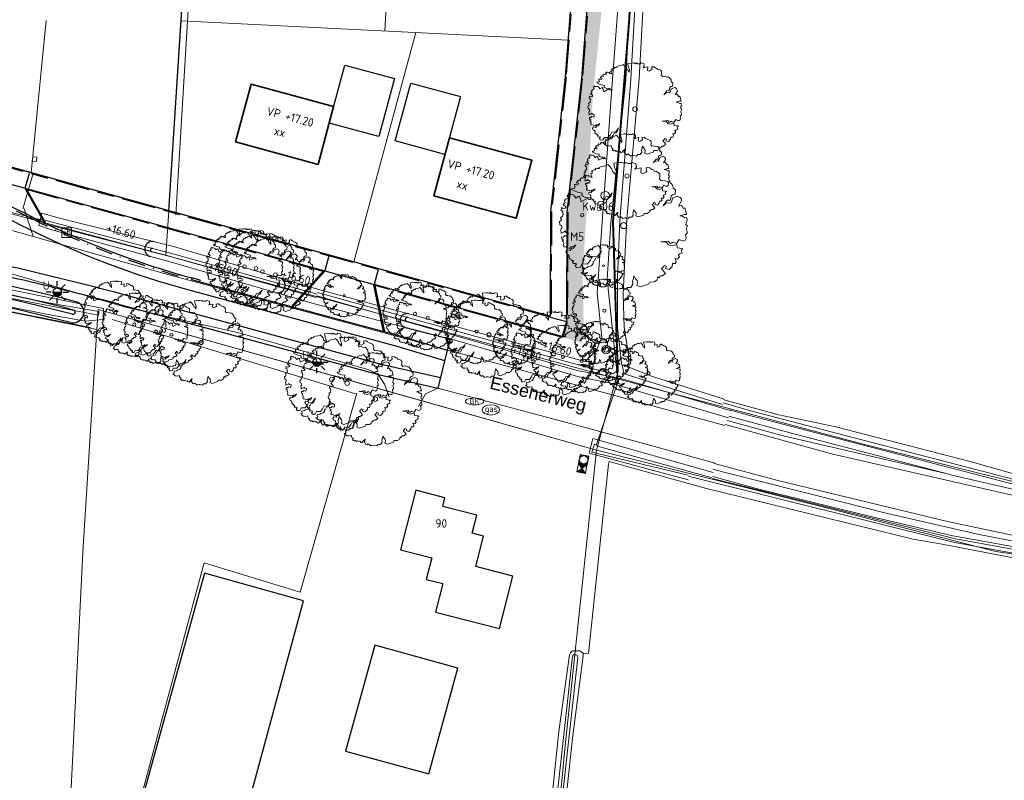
# Model space of a CAD drawing. Header units: metres. Extents: x 174282 to 175177, y 462028 to 462851.
# Tile 24 of 256: x 174612 to 174727, y 462196 to 462285. Entities that reach past the tile are written whole.
import ezdxf
from ezdxf.enums import TextEntityAlignment as Align

# ---------------------------------------------------------------- set-up
doc = ezdxf.new("R2010")
doc.units = ezdxf.units.M
for name, pattern in [('VH-GELEIDEBAND_50X200', [8, 4, -2, 0, -2]), ('VH-OPSLUITBAND_100X200', [16, 8, -2, 4, -2]), ('VH-OPSLUITBAND_120X250', [26, 16, -4, 2, -4])]:
    doc.linetypes.add(name, pattern=pattern)
for name, color, linetype, lineweight in [('B-ME-GR-BOOM-S', 8, 'Continuous', 20), ('B-ME-GR-HAAG-G', 8, 'GR-HAAG1', 20), ('B-ME-IE-MEUBILAIR_SIGNAALKAST-S', 8, 'Continuous', 20), ('B-ME-IE-MEUBILAIR_WEGMEUBILAIR_PAAL-S', 8, 'Continuous', 20), ('B-ME-IE-MEUBILAIR_WEGMEUBILAIR_VERKEERSBORD-S', 8, 'Continuous', 25), ('B-ME-IE-TERREINAFSCHEIDING_KUNSTMATIG_RASTERHEKWERK-G', 8, 'IE-TERREINAFSCHEIDING-KUNSTMATIG-OPEN', 20), ('B-ME-KL-BRANDHYDRANT_ONDERGRONDS-S', 8, 'Continuous', 20), ('B-ME-KL-GAS_PUT-S', 8, 'Continuous', 20), ('B-ME-RI-VWA_RIOOLPUT_INSPECTIEPUT-S', 8, 'Continuous', 20), ('B-ME-VH-VERHARDING_ASFALT-G', 8, 'Continuous', 20), ('B-ME-WH-DUIKER-G', 8, 'Continuous', 20), ('B-ME-WH-PEILBUIS-G', 8, 'Continuous', 20), ('B-ME-WH-WATERGANG_SLOOT_BODEM-G', 8, 'Continuous', 20), ('B-ME-WH-WATERGANG_SLOOT_INSTEEK-G', 8, 'Continuous', 20), ('B-WE-GR-BOOM-S', 8, 'Continuous', 20), ('B-WE-MO-BODEM_BOORPROFIEL-G', 8, 'Continuous', 20), ('B-WE-OG-BEBOUWING-G', 8, 'Continuous', 30), ('B-WE-OG-BEBOUWING_HUISNUMMER-T20', 8, 'Continuous', 20), ('B-WE-OG-BGT-G', 8, 'Continuous', 20), ('B-WE-OG-STRAATNAAM-T30', 8, 'Continuous', 20), ('B-WE-OG-TERREIN_AGRARISCH-G', 8, 'Continuous', 20), ('B-WE-OG-TERREIN_GROEN-G', 8, 'Continuous', 20), ('B-WE-OG-WEG_HALFVERHARD-G', 8, 'Continuous', 20), ('B-WE-OG-WEG_VERHARD_GESLOTEN -G', 8, 'Continuous', 20), ('B-WE-OG-WEG_VERHARD_OPEN -G', 8, 'Continuous', 20), ('B-WE-WH-WATERGANG_SLOOT_BODEM-G', 8, 'Continuous', 20), ('B-WE-WH-WATERGANG_SLOOT_INSTEEK-G', 8, 'Continuous', 20), ('B-XX-KG-GRENS_PERCEEL-BEREKEND-G', 213, 'Continuous', 20), ('B-XX-KG-GRENS_PERCEEL-G', 213, 'Continuous', 20), ('N-PV-KG-GRENS_PERCEEL-G', 1, 'Continuous', 20), ('N-PV-KG-GRENS_UITGEEFBAAR-GEBIED-G', 170, 'Continuous', 30), ('N-WE-AL-WERKGRENS-G', 173, 'AL-WERKGRENS', 20), ('N-WE-GR-SOORTNAAM-GRAS-T20', 90, 'Continuous', 25), ('N-WE-GW-NAP-T20', 90, 'Continuous', 25), ('N-WE-OG-BEBOUWING_GARAGE-G', 142, 'Continuous', 25), ('N-WE-OG-BEBOUWING_WONINGBOUW-G', 7, 'Continuous', 35), ('N-WE-OG-BEBOUWING_WONINGBOUW_HUISNUMMER-T20', 7, 'Continuous', 25), ('N-WE-OG-BEBOUWING_WONINGBOUW_VLOERPEIL-T20', 7, 'Continuous', 25), ('N-WE-VH-KANTOPSLUITING_ACHTERKANTBAND-G', 50, 'Continuous', 25), ('N-WE-VH-KANTOPSLUITING_EINDVERLOOPBAND_50-200X200-G', 13, 'Continuous', 25), ('N-WE-VH-KANTOPSLUITING_GELEIDEBAND_50-200X200-G', 210, 'VH-GELEIDEBAND_50X200', 25), ('N-WE-VH-KANTOPSLUITING_OPSLUITBAND_100X200-G', 152, 'VH-OPSLUITBAND_100X200', 25), ('N-WE-VH-KANTOPSLUITING_OPSLUITBAND_120X250-G', 152, 'VH-OPSLUITBAND_120X250', 25), ('N-WE-VH-KANTVERHARDING-G', 50, 'Continuous', 25), ('N-WE-WH-NAP-T20', 50, 'Continuous', 20), ('N-WE-WH-WATERGANG_BODEM-G', 92, 'Continuous', 25), ('N-WE-WH-WATERGANG_INSTEEK-G', 50, 'Continuous', 25), ('N-XX-AL-LIJN_0.20-G', 7, 'Continuous', 25)]:
    doc.layers.add(name, color=color, linetype=linetype, lineweight=lineweight)
doc.layers.add('N-WE-GR-GRAS_BERM-NECTAR-ONDER-MAAIMES-V', color=7, linetype='Continuous', lineweight=25, true_color=0xc4ff8a)
doc.layers.add('N-WE-IE-MEUBILAIR_WEGMEUBILAIR-LICHTMAST-UITHOUDER-6.00-S', color=150, linetype='Continuous', lineweight=25, true_color=0x007fff)
doc.layers.add('N-WE-VH-MATERIAALGRENS-G', color=7, linetype='Continuous')
doc.styles.add('NLCS-ISO', font='NLCS-ISO.ttf')
doc.styles.add('NLCS-ISO-M500-T20', font='NLCS-ISO.ttf', dxfattribs={"height": 1})
doc.styles.add('NLCS-ISO-M500-T30', font='NLCS-ISO.ttf', dxfattribs={"height": 1.5})
doc.styles.get("Standard").update_dxf_attribs({"font": 'isocpeur.ttf'})
doc.linetypes.add('AL-WERKGRENS', pattern='A,10,[106,Afdeling.shx,S=1,R=0,X=0,Y=0],-2', length=12)
doc.linetypes.add('GR-HAAG1', pattern='A,6,[176,NLCS.SHX,S=0.125,R=0,X=0,Y=0],-2', length=8)
doc.linetypes.add('IE-TERREINAFSCHEIDING-KUNSTMATIG-OPEN', pattern='A,7,-1.5,[67,NLCS.SHX,S=0.75,R=0,X=0,Y=0],-1.5', length=10)

# ---------------------------------------------------------------- blocks, each defined once
blk = doc.blocks.new('083')
blk.add_lwpolyline([(0.47, 0.1, 0.212766), (-0.47, 0.1, 0.5721), (-0.47, -0.1, 0.212766), (0.47, -0.1, 0.5721)], format="xyb", close=True)
blk.add_text('BK', height=0.3).set_placement((0, 0), align=Align.MIDDLE)
blk = doc.blocks.new('043')
at = {"color": 0}
for radius in [0.497, 0.301]:
    blk.add_circle((0, 0), radius, dxfattribs=at)
blk = doc.blocks.new('SKL-GAS_PUT-SO')
at = {"color": 0, "linetype": 'ByBlock', "lineweight": 18}
blk.add_ellipse((0, 0), major_axis=(2.5, 0), ratio=0.601255, dxfattribs=at)
at = {"color": 0, "linetype": 'ByBlock', "lineweight": 18, "style": 'NLCS-ISO'}
blk.add_text('gas', height=1.8, dxfattribs=at).set_placement((0.12, 0.3), align=Align.MIDDLE_CENTER)
blk = doc.blocks.new('boom')
blk.add_lwpolyline([(-0.306, 1.961), (-0.368, 2.058), (-0.435, 2.112), (-0.463, 2.207), (-0.553, 2.308), (-0.621, 2.376), (-0.727, 2.32), (-0.864, 2.305), (-0.973, 2.267), (-0.946, 2.228), (-1.009, 2.216), (-1.034, 2.222), (-1.086, 2.235), (-1.118, 2.198), (-1.085, 2.17), (-1.135, 2.17), (-1.165, 2.165), (-1.249, 2.129), (-1.214, 2.084), (-1.238, 2.046), (-1.295, 2.022), (-1.272, 1.977), (-1.266, 1.907), (-1.229, 1.873), (-1.33, 1.894), (-1.364, 1.911), (-1.358, 1.967), (-1.424, 1.937), (-1.482, 1.941), (-1.494, 1.977), (-1.573, 1.911), (-1.514, 1.868), (-1.571, 1.86), (-1.616, 1.843), (-1.638, 1.866), (-1.702, 1.804), (-1.68, 1.732), (-1.763, 1.769), (-1.851, 1.663), (-1.746, 1.645), (-1.784, 1.578), (-1.855, 1.599), (-1.919, 1.596), (-1.901, 1.476), (-1.89, 1.472), (-1.943, 1.437), (-2.007, 1.451), (-2.028, 1.401), (-1.919, 1.352), (-1.795, 1.296), (-1.625, 1.267), (-1.636, 1.168), (-1.59, 1.14), (-1.505, 1.094), (-1.41, 1.112), (-1.304, 1.077), (-1.262, 1.006), (-1.35, 1.02), (-1.417, 1.059), (-1.474, 1.024), (-1.661, 0.925), (-1.707, 1.101), (-1.753, 1.144), (-1.862, 1.073), (-1.94, 1.179), (-2.021, 1.207), (-2.113, 1.207), (-2.158, 1.234), (-2.208, 1.146), (-2.162, 1.112), (-2.18, 1.055), (-2.212, 1.041), (-2.265, 1.033), (-2.306, 0.96), (-2.286, 0.9), (-2.335, 0.851), (-2.364, 0.826), (-2.236, 0.72), (-2.282, 0.678), (-2.353, 0.66), (-2.42, 0.699), (-2.441, 0.586), (-2.424, 0.579), (-2.374, 0.568), (-2.385, 0.505), (-2.357, 0.473), (-2.374, 0.374), (-2.466, 0.304), (-2.427, 0.237), (-2.438, 0.201), (-2.508, 0.152), (-2.487, 0.025), (-2.448, 0.011), (-2.416, -0.03), (-2.416, -0.106), (-2.443, -0.123), (-2.461, -0.177), (-2.438, -0.234), (-2.434, -0.297), (-2.398, -0.283), (-2.323, -0.243), (-2.296, -0.208), (-2.247, -0.266), (-2.163, -0.274), (-2.171, -0.412), (-2.219, -0.422), (-2.296, -0.394), (-2.347, -0.449), (-2.426, -0.437), (-2.417, -0.522), (-2.345, -0.554), (-2.394, -0.611), (-2.349, -0.64), (-2.333, -0.71), (-2.356, -0.767), (-2.336, -0.825), (-2.272, -0.825), (-2.11, -0.89), (-2.05, -0.829), (-1.946, -0.822), (-1.868, -0.756), (-1.955, -0.876), (-2.026, -0.876), (-2.085, -0.967), (-2.197, -0.946), (-2.251, -1.03), (-2.215, -1.113), (-2.147, -1.127), (-2.12, -1.183), (-2.127, -1.255), (-2.094, -1.306), (-2.061, -1.302), (-2.033, -1.348), (-2.006, -1.374), (-1.983, -1.367), (-1.962, -1.403), (-1.997, -1.424), (-1.953, -1.481), (-1.882, -1.474), (-1.851, -1.476), (-1.845, -1.524), (-1.87, -1.536), (-1.895, -1.555), (-1.843, -1.651), (-1.701, -1.637), (-1.625, -1.496), (-1.42, -1.506), (-1.305, -1.364), (-1.232, -1.225), (-1.027, -1.195), (-0.934, -1.083), (-0.871, -0.99), (-0.948, -1.181), (-1.013, -1.263), (-1.101, -1.266), (-1.142, -1.378), (-1.196, -1.405), (-1.185, -1.473), (-1.253, -1.566), (-1.395, -1.61), (-1.449, -1.652), (-1.586, -1.684), (-1.573, -1.806), (-1.652, -1.831), (-1.513, -1.953), (-1.464, -1.942), (-1.39, -1.959), (-1.264, -1.937), (-1.274, -2.008), (-1.235, -2.069), (-1.186, -2.065), (-1.18, -2.117), (-1.22, -2.165), (-1.117, -2.22), (-1.092, -2.199), (-1.051, -2.2), (-0.996, -2.244), (-0.95, -2.22), (-0.889, -2.242), (-0.82, -2.253), (-0.803, -2.226), (-0.774, -2.286), (-0.778, -2.307), (-0.7, -2.313), (-0.656, -2.253), (-0.548, -2.129), (-0.536, -2.119), (-0.558, -2.244), (-0.597, -2.263), (-0.551, -2.31), (-0.496, -2.403), (-0.445, -2.42), (-0.374, -2.376), (-0.241, -2.488), (-0.139, -2.448), (-0.054, -2.458), (0.079, -2.488), (0.143, -2.414), (0.279, -2.41), (0.36, -2.285), (0.345, -2.174), (0.378, -2.06), (0.398, -1.962), (0.464, -2.078), (0.52, -2.139), (0.537, -2.233), (0.512, -2.34), (0.649, -2.392), (0.966, -2.288), (1, -2.2), (1.182, -2.196), (1.293, -2.127), (1.326, -1.996), (1.392, -2.04), (1.416, -1.957), (1.509, -1.957), (1.632, -1.867), (1.476, -1.669), (1.524, -1.633), (1.587, -1.556), (1.665, -1.591), (1.632, -1.675), (1.776, -1.718), (1.89, -1.594), (1.896, -1.48), (2.008, -1.48), (2.048, -1.413), (2.001, -1.286), (2.093, -1.311), (2.13, -1.261), (2.173, -1.221), (2.115, -1.149), (2.183, -1.097), (2.272, -1.07), (2.24, -0.943), (2.305, -0.92), (2.292, -0.893), (2.081, -0.866), (2.068, -0.739), (1.854, -0.791), (1.745, -0.756), (1.657, -0.644), (1.451, -0.639), (1.737, -0.604), (1.796, -0.689), (1.868, -0.692), (1.928, -0.642), (2.059, -0.701), (2.16, -0.545), (2.316, -0.611), (2.398, -0.567), (2.429, -0.488), (2.404, -0.359), (2.471, -0.297), (2.466, -0.241), (2.431, -0.135), (2.459, -0.065), (2.481, -0.007), (2.426, 0.037), (2.442, 0.142), (2.47, 0.191), (2.459, 0.307), (2.381, 0.305), (2.265, 0.379), (2.183, 0.379), (2.359, 0.432), (2.445, 0.432), (2.431, 0.49), (2.38, 0.684), (2.326, 0.664), (2.275, 0.75), (2.232, 0.785), (2.131, 0.758), (2.255, 0.957), (2.248, 1.027), (2.201, 1.097), (2.107, 1.144), (1.916, 1.078), (1.877, 0.961), (1.83, 0.871), (1.67, 0.887), (1.534, 0.766), (1.698, 0.984), (1.819, 0.988), (1.846, 1.152), (1.901, 1.199), (1.998, 1.222), (2.017, 1.395), (1.921, 1.451), (1.912, 1.565), (1.781, 1.717), (1.703, 1.707), (1.57, 1.761), (1.462, 1.741), (1.394, 1.825), (1.413, 1.903), (1.408, 2.006), (1.348, 2.066), (1.28, 2.106), (1.188, 2.124), (1.164, 2.17), (1.084, 2.192), (1.018, 2.25), (0.943, 2.259), (0.878, 2.242), (0.903, 2.124), (0.864, 2.085), (0.746, 2.021), (0.662, 2.06), (0.684, 2.248), (0.437, 2.192), (0.495, 2.286), (0.471, 2.423), (0.319, 2.457), (0.279, 2.413), (0.157, 2.413), (0.083, 2.462), (0.029, 2.418), (-0.057, 2.455), (-0.162, 2.452), (-0.386, 2.425), (-0.359, 2.258), (-0.299, 2.118), (-0.306, 1.961)])
blk.add_circle((0, 0), 0.12)
blk = doc.blocks.new('068')
at = {"color": 0, "linetype": 'Continuous'}
for p, q in [((-0.5, -0.5), (-0.5, 0.5)), ((-0.5, 0.5), (0.5, 0.5)), ((-0.5, -0.5), (0.5, 0.5)), ((0.5, -0.5), (-0.5, 0.5)), ((-0.45, -0.4), (-0.45, 0.4)), ((-0.45, 0.4), (-0.05, 0)), ((-0.05, 0), (-0.45, -0.4)), ((-0.4, -0.3), (-0.4, 0.3)), ((-0.4, 0.3), (-0.1, 0)), ((-0.1, 0), (-0.4, -0.3)), ((-0.35, -0.2), (-0.35, 0.2)), ((-0.35, 0.2), (-0.15, 0)), ((-0.15, 0), (-0.35, -0.2)), ((-0.3, -0.1), (-0.3, 0.1)), ((-0.3, 0.1), (-0.2, 0)), ((-0.2, 0), (-0.3, -0.1)), ((-0.26, -0.02), (-0.26, 0.02)), ((-0.26, 0.02), (-0.24, 0)), ((-0.24, 0), (-0.26, -0.02)), ((0.45, 0.4), (0.05, 0)), ((0.05, 0), (0.45, -0.4)), ((0.4, 0.3), (0.1, 0)), ((0.1, 0), (0.4, -0.3)), ((0.35, 0.2), (0.15, 0)), ((0.15, 0), (0.35, -0.2)), ((0.3, 0.1), (0.2, 0)), ((0.2, 0), (0.3, -0.1)), ((0.26, 0.02), (0.24, 0)), ((0.24, 0), (0.26, -0.02)), ((0.26, -0.02), (0.26, 0.02)), ((0.3, -0.1), (0.3, 0.1)), ((0.35, -0.2), (0.35, 0.2)), ((0.4, -0.3), (0.4, 0.3)), ((0.45, -0.4), (0.45, 0.4)), ((0.5, 0.5), (0.5, -0.5)), ((0.5, -0.5), (-0.5, -0.5))]:
    blk.add_line(p, q, dxfattribs=at)
blk = doc.blocks.new('B-SRI-PUT_VWA-SO')
at = {"flags": 128}
blk.add_lwpolyline([(-2, 2), (2, 2), (2, -2), (-2, -2)], close=True, dxfattribs=at)
at = {"lineweight": -3, "flags": 128}
blk.add_lwpolyline([(2, -2), (2, 2), (-2, 2), (-2, -2)], close=True, dxfattribs=at)
at = {"lineweight": -3}
blk.add_circle((0, 0), 2, dxfattribs=at)
blk = doc.blocks.new('SIE-WEG_VERKEERSBORD-SO')
at = {"color": 0, "linetype": 'ByBlock', "lineweight": 18}
blk.add_lwpolyline([(-1.125, -1.125), (1.125, -1.125), (1.125, 1.125), (-1.125, 1.125)], close=True, dxfattribs=at)
at = {"color": 0, "linetype": 'ByBlock', "lineweight": 18, "style": 'NLCS-ISO'}
blk.add_text('vb', height=1.5, dxfattribs=at).set_placement((0, 0), align=Align.MIDDLE_CENTER)
blk = doc.blocks.new('lichtmast 5.00 m')
blk.add_hatch(color=256).paths.add_polyline_path([(-0.25, 0, 1), (0.25, 0)])
for p, q in [((0, 0.35), (0, 0.65)), ((-0.35, 0), (-0.65, 0)), ((-0.247, 0.247), (-0.46, 0.46)), ((-0.25, 0), (0.25, 0)), ((0.247, 0.247), (0.46, 0.46)), ((0.35, 0), (0.65, 0)), ((-0.247, -0.247), (-0.46, -0.46)), ((0, -0.65), (0, -0.35)), ((0.247, -0.247), (0.46, -0.46))]:
    blk.add_line(p, q)
blk.add_circle((0, 0), 0.25)

msp = doc.modelspace()

# ---------------------------------------------------------------- hatches: boundary and pattern name
at = {"layer": 'N-WE-GR-GRAS_BERM-NECTAR-ONDER-MAAIMES-V'}
h = msp.add_hatch(color=256, dxfattribs=at)
h.dxf.hatch_style = 1
h.paths.add_polyline_path([(174675.13, 462247.46), (174677.4, 462246.85), (174677.56, 462248.95), (174677.42, 462255.02), (174678, 462263.36), (174678.65, 462275.96), (174679.99, 462288.8), (174680.45, 462296.11), (174681.59, 462304.2), (174682.27, 462312.89), (174684.48, 462326.04), (174685.82, 462338.21), (174686.5, 462341.88), (174688.85, 462346.66), (174694.1, 462359.99), (174697.94, 462369.49), (174696.63, 462370.19), (174691.27, 462357.07), (174684.67, 462341.5), (174678.96, 462298), (174677.4, 462277.75), (174675.7, 462262.1), (174675.64, 462249.31)])

# ---------------------------------------------------------------- linework, layer by layer
at = {"layer": 'B-ME-GR-HAAG-G', "ltscale": 0.5}
msp.add_lwpolyline([(174629.9, 462261.82), (174630.75, 462276.08), (174631.77, 462292.81)], dxfattribs=at)
at = {"layer": 'B-ME-IE-TERREINAFSCHEIDING_KUNSTMATIG_RASTERHEKWERK-G', "ltscale": 0.5}
msp.add_line((174650.9, 462240.86), (174622.46, 462249.58), dxfattribs=at)
at = {"layer": 'B-ME-VH-VERHARDING_ASFALT-G'}
for points in [[(174552.55, 462264.59), (174563.16, 462264.33), (174567.01, 462264.09), (174568.87, 462263.84), (174582.17, 462261.78), (174584.52, 462261.28), (174586.26, 462260.88), (174588.3, 462260.42), (174599.19, 462257.85), (174609.62, 462255.21), (174624.01, 462250.99), (174637.27, 462248.01), (174652.33, 462243.74), (174653.52, 462243.23), (174654.27, 462242.02), (174654.81, 462240.53)], [(174605.84, 462261.32), (174613.23, 462259.25), (174628.94, 462254.83), (174645.58, 462250.33), (174663.01, 462245.62), (174694.05, 462237.16)], [(174692.94, 462232.76), (174678.33, 462236.78), (174660.53, 462241.56), (174659.06, 462240.86), (174658.27, 462239.39)]]:
    msp.add_lwpolyline(points, dxfattribs=at)
at = {"layer": 'B-ME-WH-DUIKER-G', "ltscale": 0.4}
for p, q in [((174605.79, 462263.3), (174614.46, 462261.15)), ((174679.04, 462234.95), (174681.69, 462242.71))]:
    msp.add_line(p, q, dxfattribs=at)
at = {"layer": 'B-ME-WH-PEILBUIS-G'}
msp.add_circle((174680.07, 462264.05), 0.495, dxfattribs=at)
at = {"layer": 'B-ME-WH-WATERGANG_SLOOT_BODEM-G'}
for points in [[(174765.84, 462546.47), (174766.27, 462538.97), (174765.79, 462534.28), (174764.04, 462526.2), (174762.74, 462521.71), (174754.96, 462503.27), (174747.59, 462484.76), (174741.87, 462471.84), (174736.68, 462458.55), (174713.47, 462399.89), (174705.77, 462380.9), (174698.65, 462362.88), (174698.74, 462361.6), (174690.9, 462344.76), (174689.22, 462340.48), (174688.25, 462336.65), (174685.72, 462318.88), (174683.5, 462298.57), (174682.48, 462277.6), (174680.74, 462260.87), (174680.32, 462254.28), (174681.43, 462243.52)], [(174693.8, 462239.65), (174682.29, 462243.23), (174681.98, 462244.5), (174681.6, 462247.93), (174681.5, 462248.61), (174681.52, 462254.5), (174681.8, 462261.1), (174683.09, 462277.67), (174684.24, 462298.41), (174686.63, 462318.67), (174689.46, 462338.2), (174690.85, 462342.64), (174706.2, 462380.7), (174714.08, 462399.49), (174720.39, 462418.76), (174720.79, 462418.71), (174728.84, 462437.41), (174737.61, 462458.69), (174741.84, 462469.49), (174742.51, 462470.06), (174745.89, 462469.61)], [(174614.55, 462261.19), (174616.65, 462260.62), (174629.44, 462257.29), (174646.41, 462252.53)], [(174614.44, 462260.8), (174616.55, 462260.23), (174629.34, 462256.9), (174646.3, 462252.14)], [(174617.59, 462250.68), (174620.84, 462250.06), (174620.91, 462250.49), (174615.45, 462251.45), (174598.71, 462254.77), (174586.5, 462257.15), (174583.42, 462257.79), (174579.37, 462258.47), (174579.3, 462258.02), (174583.28, 462257.32), (174617.59, 462250.68)], [(174646.36, 462252.34), (174663.29, 462247.48), (174676.95, 462243.57), (174681.16, 462242.82), (174682.61, 462242.47), (174694.69, 462238.93)], [(174646.46, 462252.72), (174663.45, 462248.02), (174677.09, 462244.23), (174680.98, 462243.21), (174681.43, 462243.52)], [(174692.59, 462231.06), (174679.44, 462234.69), (174678.81, 462235.01), (174678.53, 462234.07), (174689.79, 462231.39)]]:
    msp.add_lwpolyline(points, dxfattribs=at)
at = {"layer": 'B-ME-WH-WATERGANG_SLOOT_INSTEEK-G'}
for points in [[(174745.07, 462468.57), (174743.24, 462468.43), (174741.87, 462467.55), (174738.85, 462458.21), (174729.86, 462436.69), (174721.77, 462418.26), (174714.68, 462399.13), (174707.09, 462380.31), (174699.67, 462361.6), (174691.51, 462342.61), (174690.57, 462339.57), (174687.27, 462318.39), (174685.17, 462298.42), (174684.06, 462277.72), (174682.59, 462261.31), (174682.45, 462258.33), (174682.19, 462252.5), (174682.28, 462248.66), (174682.8, 462245.43), (174682.83, 462243.99), (174685.61, 462242.92), (174693.98, 462240.27)], [(174735.47, 462458.94), (174719.59, 462419.51), (174712.41, 462400.65), (174704.83, 462381.52), (174697.34, 462362.44), (174689.29, 462343.44), (174687.85, 462338.89), (174684.75, 462318.7), (174682.54, 462298.82), (174680.91, 462277.64), (174679.74, 462260.95), (174679.15, 462252.63), (174679.68, 462247.51), (174679.07, 462246), (174677.75, 462244.64), (174646.74, 462253.02), (174629.64, 462258.1), (174616.29, 462261.4), (174614.25, 462262), (174613.87, 462260.54), (174615.24, 462260.08)], [(174615.24, 462260.08), (174629.25, 462256.31), (174646.11, 462251.39)], [(174615.17, 462250.1), (174619.32, 462249.36), (174620.49, 462249.49), (174621.4, 462249.56), (174621.43, 462250.86), (174615.26, 462252.09), (174598.82, 462255.42), (174586.71, 462258.05), (174579.34, 462259.14), (174578.79, 462258.19), (174579.12, 462257.43), (174583.47, 462256.42), (174615.17, 462250.1)], [(174646.11, 462251.39), (174663.25, 462246.95), (174676.85, 462242.9), (174680.75, 462242.11), (174694.47, 462238.08)], [(174692.68, 462231.7), (174678.64, 462235.67), (174678.22, 462233.94), (174689.78, 462230.81)]]:
    msp.add_lwpolyline(points, dxfattribs=at)
at = {"layer": 'B-WE-MO-BODEM_BOORPROFIEL-G'}
msp.add_circle((174677.39, 462261.77), 0.2, dxfattribs=at)
at = {"layer": 'B-WE-OG-BEBOUWING-G'}
for points in [[(174661.35, 462228.73), (174657.95, 462229.61), (174656.17, 462222.65), (174659.8, 462221.72), (174659.15, 462219.19), (174661.09, 462218.7), (174660.24, 462215.37), (174667.72, 462213.45), (174669.29, 462219.57), (174664.94, 462220.68), (174665.85, 462224.26), (174664.54, 462224.6), (174665.07, 462226.68), (174661.09, 462227.7), (174661.35, 462228.73)], [(174644.83, 462216.7), (174633.23, 462219.93), (174624.43, 462188.03), (174624.53, 462188), (174636.17, 462184.73), (174644.83, 462216.7)], [(174659.46, 462196.45), (174662.87, 462208.83), (174653.17, 462211.5), (174649.71, 462199.13), (174659.46, 462196.45)]]:
    msp.add_lwpolyline(points, dxfattribs=at)
at = {"layer": 'B-WE-OG-BGT-G'}
msp.add_lwpolyline([(174613.12, 462268.08), (174613.61, 462268.03), (174613.66, 462268.53), (174613.17, 462268.58)], close=True, dxfattribs=at)
at = {"layer": 'B-WE-OG-TERREIN_AGRARISCH-G'}
for points in [[(174693.95, 462240.18), (174700.36, 462238.43), (174707.03, 462237.01), (174722.74, 462232.97), (174730.83, 462230.69), (174738.08, 462229.63), (174741.22, 462229), (174741.36, 462228.91), (174744.33, 462228.49), (174745.33, 462228.34), (174745.48, 462228.46), (174745.83, 462228.46), (174751.73, 462227.74), (174757.63, 462227.42), (174759.3, 462241.13), (174761.12, 462240.73), (174766.92, 462285.17), (174754.09, 462288.58), (174751.77, 462289.32), (174754.49, 462297.33), (174785.43, 462287.93), (174792.77, 462286.27)], [(174661.04, 462164.99), (174657.31, 462166.36), (174653.53, 462169.9), (174653.96, 462175.6), (174642.05, 462177.98), (174635.17, 462178.11), (174633.3, 462175.82), (174626.56, 462177.95), (174623.6, 462185.4), (174633.19, 462221.11), (174644.42, 462217.7), (174651.05, 462240.95)], [(174733.43, 462220.61), (174719.45, 462223.3), (174716.07, 462223.89), (174691.91, 462229.83), (174680.54, 462232.97), (174680.48, 462232.65), (174678.11, 462210.53), (174677.52, 462210.58), (174677.52, 462210.27), (174676.27, 462200.63), (174674.61, 462185.38)]]:
    msp.add_lwpolyline(points, dxfattribs=at)
at = {"layer": 'B-WE-OG-TERREIN_GROEN-G'}
for points in [[(174720.22, 462231.48), (174701.02, 462235.93), (174694.32, 462237.75)], [(174692.67, 462232.07), (174693.93, 462231.71), (174707.71, 462228.26), (174713.07, 462226.88), (174723.58, 462224.49), (174728.18, 462223.58), (174734.23, 462222.44), (174745.2, 462220.89), (174748.24, 462220.56), (174750.11, 462220.46), (174759.43, 462219.91), (174772.48, 462219.21), (174805.1, 462218.34), (174811.13, 462218.1)]]:
    msp.add_lwpolyline(points, dxfattribs=at)
at = {"layer": 'B-WE-OG-WEG_HALFVERHARD-G'}
msp.add_lwpolyline([(174612.18, 462262.5), (174613.23, 462259.25)], dxfattribs=at)
at = {"layer": 'B-WE-OG-WEG_VERHARD_GESLOTEN -G'}
for points in [[(174810.02, 462223.41), (174809.55, 462223.42), (174808.84, 462223.43), (174794.63, 462223.67), (174777.23, 462224.23), (174762.7, 462225), (174750.77, 462225.7), (174740.27, 462226.97), (174727.63, 462229.03), (174706.67, 462233.83), (174694.11, 462237.3)], [(174692.8, 462232.75), (174700.4, 462230.7), (174720.07, 462225.97), (174727.63, 462224.37), (174734.23, 462223.1), (174741.5, 462221.93), (174748.33, 462221.07), (174756.17, 462220.57), (174764.23, 462219.97), (174803.33, 462218.63), (174808.77, 462218.57), (174810.37, 462218.37), (174811.13, 462218.1)]]:
    msp.add_lwpolyline(points, dxfattribs=at)
at = {"layer": 'B-WE-OG-WEG_VERHARD_OPEN -G'}
for points in [[(174614.75, 462284.52), (174612.98, 462266.71)], [(174609.37, 462267.71), (174613.22, 462266.65)], [(174612.02, 462262.51), (174613.22, 462266.65)]]:
    msp.add_lwpolyline(points, dxfattribs=at)
at = {"layer": 'B-WE-WH-WATERGANG_SLOOT_BODEM-G'}
for points in [[(174694.58, 462239.02), (174697.08, 462238.31), (174727.74, 462230.32), (174731.33, 462229.41), (174740.51, 462228.09), (174740.74, 462228.04), (174740.97, 462228.04), (174741.08, 462228.14), (174741.11, 462228.29), (174741.11, 462228.31), (174741.08, 462228.44), (174740.94, 462228.56), (174740.65, 462228.64), (174731.47, 462229.96), (174727.89, 462230.87), (174697.22, 462238.87), (174693.85, 462239.82)], [(174689.81, 462231.24), (174690.24, 462231.12), (174720.9, 462223.49), (174739.8, 462220.07), (174750.03, 462218.74), (174758.91, 462218.23), (174758.98, 462218.24), (174759.08, 462218.26), (174759.13, 462218.31), (174759.14, 462218.38), (174759.14, 462218.47)], [(174759.14, 462218.47), (174759.14, 462218.48), (174759.13, 462218.57), (174759.1, 462218.63), (174759.03, 462218.66), (174750.15, 462219.17), (174739.92, 462220.5), (174721.02, 462223.92), (174692.58, 462231)], [(174674.38, 462187.52), (174676.88, 462210.06), (174676.85, 462210.21), (174676.79, 462210.33), (174676.66, 462210.38), (174676.61, 462210.38), (174676.5, 462210.4), (174676.36, 462210.37), (174676.26, 462210.2), (174673.76, 462187.66)]]:
    msp.add_lwpolyline(points, dxfattribs=at)
at = {"layer": 'B-WE-WH-WATERGANG_SLOOT_INSTEEK-G'}
for points in [[(174741.49, 462228.22), (174741.45, 462228.06), (174741.37, 462227.67), (174741.1, 462227.5), (174740.91, 462227.51), (174740.73, 462227.51), (174734.74, 462228.4), (174727.89, 462229.71), (174720.42, 462231.43), (174720.22, 462231.48), (174702.26, 462236.16), (174694.51, 462238.25)], [(174692.64, 462231.22), (174697.88, 462229.78), (174711.14, 462226.53), (174720.71, 462224.27), (174727.01, 462223.15), (174736.21, 462221.51), (174744.62, 462220.31), (174751.17, 462219.7), (174758.95, 462219.16), (174759.2, 462219.06), (174759.41, 462218.86), (174759.49, 462218.44)], [(174670.61, 462156.28), (174670.69, 462157.05), (174671.95, 462173.49), (174673.53, 462190.57), (174674.67, 462201.41), (174675.9, 462210.36), (174676.03, 462210.62), (174676.19, 462210.8), (174676.3, 462210.83), (174676.65, 462210.83)], [(174676.65, 462210.83), (174677.11, 462210.83), (174677.52, 462210.58)]]:
    msp.add_lwpolyline(points, dxfattribs=at)
at = {"layer": 'B-XX-KG-GRENS_PERCEEL-BEREKEND-G'}
for points in [[(174630, 462262.01), (174584.71, 462274.53), (174591.83, 462347.75), (174635.8, 462345.44)], [(174538.39, 462257.27), (174544.53, 462258.29), (174554.32, 462259.26), (174563.59, 462259.19), (174572.87, 462258.17), (174582.16, 462256.15), (174619.92, 462248.65)]]:
    msp.add_lwpolyline(points, dxfattribs=at)
at = {"layer": 'B-XX-KG-GRENS_PERCEEL-G', "flags": 128}
for points in [[(174723.76, 462426.98), (174717.49, 462411.59), (174715.23, 462404.23), (174689.91, 462341.83), (174688.39, 462336.02), (174686.13, 462320.56), (174684.28, 462304.65), (174683.46, 462297.67), (174682.85, 462284.71), (174680.94, 462260.93), (174681.5, 462242.64)], [(174635.49, 462345.42), (174633.92, 462336.84), (174631.06, 462293), (174629.06, 462262.26)], [(174564.89, 462275.11), (174582.37, 462269.97), (174597.06, 462265.69), (174609.69, 462262.21), (174628.53, 462257.13), (174628.72, 462257.08)], [(174629.06, 462262.26), (174628.72, 462257.08)], [(174628.72, 462257.08), (174629.66, 462256.83), (174677.48, 462243.74), (174681.5, 462242.64)], [(174652.23, 462241.9), (174620.81, 462250.72), (174620.67, 462248.4)], [(174614.83, 462140.1), (174615.5, 462153.1), (174617.47, 462190.84), (174619.04, 462222.36), (174620.67, 462248.4)], [(174679.07, 462234.3), (174652.23, 462241.9)], [(174681.5, 462242.64), (174710.37, 462234.97), (174723.6, 462231.63), (174730.97, 462229.87), (174741.3, 462228.43), (174757.19, 462226.72), (174807.72, 462225.01), (174814.28, 462225.17)], [(174679.07, 462234.3), (174675.4, 462199.73), (174671.83, 462162.23), (174668.61, 462125.89), (174613.74, 462101.8)], [(174758.73, 462218.33), (174748.46, 462219.1), (174725.72, 462222.44), (174706.56, 462227.41), (174679.07, 462234.3)]]:
    msp.add_lwpolyline(points, dxfattribs=at)
at = {"layer": 'N-PV-KG-GRENS_PERCEEL-G'}
for points in [[(174654.31, 462283.29), (174655.55, 462305.01)], [(174650.68, 462256.3), (174657.94, 462283.11)]]:
    msp.add_lwpolyline(points, dxfattribs=at)
at = {"layer": 'N-PV-KG-GRENS_PERCEEL-G', "flags": 128}
msp.add_lwpolyline([(174630.51, 462284.46), (174675.74, 462282.23)], dxfattribs=at)
at = {"layer": 'N-PV-KG-GRENS_UITGEEFBAAR-GEBIED-G'}
msp.add_lwpolyline([(174673.65, 462249.95), (174629.06, 462262.27), (174631.93, 462306.36), (174677.69, 462303.74), (174676.97, 462298.21), (174675.41, 462277.93), (174673.7, 462262.21)], close=True, dxfattribs=at)
at = {"layer": 'N-WE-AL-WERKGRENS-G', "flags": 128}
msp.add_lwpolyline([(174681.6, 462243.51), (174681.06, 462261.02), (174682.97, 462284.8), (174683.58, 462297.77), (174686.25, 462320.65), (174688.51, 462336.11), (174690.02, 462341.92), (174715.34, 462404.33), (174717.6, 462411.68), (174737.65, 462460.86), (174741.72, 462470.51), (174748.82, 462487.36), (174674.44, 462494.01, 0.041999), (174666.06, 462494.06), (174643.6, 462492.29, -0.021198), (174639.36, 462492.13), (174613.92, 462492.29), (174609.22, 462496.26), (174608.96, 462517.18), (174610.6, 462533.73), (174610.95, 462546.93), (174609.54, 462546.93), (174609.56, 462563.21), (174618.4, 462564.58), (174617.88, 462574.52), (174609.66, 462573.7), (174609.2, 462609.69), (174614.49, 462610.53), (174612.97, 462619.97), (174609.09, 462619.53), (174608.93, 462630.62), (174611.94, 462638.32), (174653.33, 462646.14), (174694.68, 462654.97), (174753.66, 462669.69), (174754.24, 462666.58), (174760.41, 462667.39), (174761.85, 462678.25), (174772.34, 462679.78), (174801.27, 462672.42), (174803.39, 462678.62), (174801.39, 462679.59), (174797.28, 462686.23), (174795.78, 462697.83), (174787.85, 462696.85), (174788.46, 462691.59), (174783.45, 462686.95), (174765.03, 462688.38), (174763.02, 462691.27), (174740.98, 462686.16), (174741.96, 462681.48), (174695.59, 462670.34), (174674.21, 462665.29), (174611.44, 462653.07), (174598.86, 462662.14), (174595.02, 462656.91), (174598.27, 462653.8), (174601.56, 462645.07), (174585.18, 462641.56), (174585.85, 462637.59), (174468.11, 462610.77), (174467.26, 462614.57), (174459.44, 462613.03), (174458.95, 462618.39), (174449.12, 462618.05), (174449.29, 462624.91), (174429.95, 462629.37), (174428.41, 462620.58), (174434.37, 462618.91), (174430.64, 462597.26), (174453.02, 462592.8), (174457.79, 462586.57), (174474.78, 462527.66), (174488.4, 462479.4), (174491.18, 462461.43), (174515.96, 462468.21), (174535.68, 462396.05), (174500.83, 462386.52), (174501.86, 462382.66), (174505.48, 462383.7), (174513.39, 462351.32), (174573.09, 462348.63), (174564.86, 462275.16), (174544.95, 462280.68), (174541.17, 462282.43), (174531.99, 462278.88), (174531.51, 462278.62), (174530.32, 462277.99), (174523.2, 462274.2), (174512.77, 462266.76), (174511.32, 462265.73), (174510.32, 462265.11), (174492.91, 462254.31), (174458.68, 462233.08), (174458.27, 462228.3), (174437.21, 462215.45), (174430.68, 462218.39), (174424.18, 462214.14), (174422.65, 462205.2), (174428.02, 462195.99), (174430.58, 462197.27), (174431.83, 462199.59), (174481.46, 462229.38), (174511.75, 462248), (174520.11, 462251.92), (174528.99, 462255.04), (174538.39, 462257.27), (174544.53, 462258.29), (174554.32, 462259.26), (174563.59, 462259.19), (174572.87, 462258.17), (174582.16, 462256.15), (174620.67, 462248.4), (174620.81, 462250.72), (174679.07, 462234.3), (174681.6, 462243.51)], format="xyb", dxfattribs=at)
at = {"layer": 'N-WE-OG-BEBOUWING_GARAGE-G'}
msp.add_lwpolyline([(174647.82, 462272.53), (174649.65, 462279.29), (174655.44, 462277.72), (174653.61, 462270.96), (174647.82, 462272.53)], dxfattribs=at)
msp.add_lwpolyline([(174663.16, 462275.63), (174661.33, 462268.87), (174655.54, 462270.44), (174657.37, 462277.2)], close=True, dxfattribs=at)
at = {"layer": 'N-WE-OG-BEBOUWING_WONINGBOUW-G'}
for points in [[(174646.51, 462267.7), (174648.34, 462274.46), (174638.69, 462277.07), (174636.86, 462270.32), (174646.51, 462267.7)], [(174660.03, 462264.04), (174661.86, 462270.8), (174671.51, 462268.19), (174669.68, 462261.43), (174660.03, 462264.04)]]:
    msp.add_lwpolyline(points, dxfattribs=at)
at = {"layer": 'N-WE-VH-KANTOPSLUITING_ACHTERKANTBAND-G'}
for p, q in [((174612.3, 462264.93), (174612.27, 462264.83)), ((174612.27, 462264.83), (174614.53, 462260.86)), ((174612.3, 462264.93), (174647.29, 462255.26)), ((174643.55, 462251.04), (174647.26, 462255.17)), ((174647.26, 462255.17), (174647.29, 462255.26)), ((174653.05, 462253.57), (174653.07, 462253.66)), ((174654.18, 462248.17), (174653.05, 462253.57))]:
    msp.add_line(p, q, dxfattribs=at)
for points in [[(174691.18, 462357.11), (174684.58, 462341.53), (174678.86, 462298.01), (174677.3, 462277.76), (174675.6, 462262.1), (174675.54, 462249.32), (174675.06, 462247.59), (174653.07, 462253.66)], [(174663.73, 462304.54), (174677.69, 462303.74), (174676.97, 462298.21), (174675.41, 462277.93), (174673.7, 462262.21), (174673.65, 462249.95), (174584.7, 462274.53)]]:
    msp.add_lwpolyline(points, dxfattribs=at)
for centre, radius, start, end in [((174564.04, 462163.44), 109.7, 63.4005, 77.3442), ((174657.84, 462350.77), 99.8, 243.4005, 254.8596)]:
    msp.add_arc(centre, radius, start, end, dxfattribs=at)
at = {"layer": 'N-WE-VH-KANTOPSLUITING_EINDVERLOOPBAND_50-200X200-G'}
msp.add_lwpolyline([(174631.73, 462254.24), (174632.69, 462253.98), (174632.74, 462254.17), (174631.78, 462254.43)], close=True, dxfattribs=at)
at = {"layer": 'N-WE-VH-KANTOPSLUITING_GELEIDEBAND_50-200X200-G', "ltscale": 0.5}
for centre, radius, start, end in [((174564.04, 462163.44), 109.5, 63.4005, 77.3475), ((174657.84, 462350.77), 100, 243.4005, 254.8596)]:
    msp.add_arc(centre, radius, start, end, dxfattribs=at)
at = {"layer": 'N-WE-VH-KANTOPSLUITING_OPSLUITBAND_100X200-G', "ltscale": 0.5}
msp.add_line((174612.27, 462264.83), (174647.26, 462255.17), dxfattribs=at)
for points in [[(174691.27, 462357.07), (174684.67, 462341.5), (174678.96, 462298), (174677.4, 462277.75), (174675.7, 462262.1), (174675.64, 462249.31), (174675.13, 462247.46), (174653.05, 462253.57)], [(174663.74, 462304.64), (174677.81, 462303.84), (174677.07, 462298.2), (174675.5, 462277.92), (174673.8, 462262.2), (174673.75, 462249.82), (174584.64, 462274.44)]]:
    msp.add_lwpolyline(points, dxfattribs=at)
at = {"layer": 'N-WE-VH-KANTOPSLUITING_OPSLUITBAND_120X250-G', "ltscale": 0.5}
for p, q in [((174612.44, 462264.79), (174614.71, 462260.77)), ((174643.42, 462251.08), (174647.13, 462255.2)), ((174654.31, 462248.13), (174653.18, 462253.53))]:
    msp.add_line(p, q, dxfattribs=at)
at = {"layer": 'N-WE-VH-KANTVERHARDING-G'}
for p, q in [((174632.69, 462253.98), (174656.07, 462247.65)), ((174623.21, 462251.36), (174653.58, 462243.15)), ((174656.07, 462247.65), (174661.6, 462246)), ((174653.58, 462243.15), (174660.53, 462241.56))]:
    msp.add_line(p, q, dxfattribs=at)
msp.add_arc((174544.85, 461961.78), 300, 74.8596, 79.8662, dxfattribs=at)
at = {"layer": 'N-WE-VH-MATERIAALGRENS-G'}
msp.add_line((174673.75, 462249.82), (174675.54, 462249.32), dxfattribs=at)
at = {"layer": 'N-WE-VH-MATERIAALGRENS-G', "flags": 128}
for points in [[(174588.02, 462270.28), (174587.75, 462269.06, -0.06093), (174612.51, 462260.24, 0.050041), (174631.4, 462253.03), (174655.73, 462246.45), (174661.31, 462244.79)], [(174441.58, 462209.72), (174464.64, 462223.89, 0.009743), (174481.19, 462234.51, -0.008693), (174495.84, 462243.95), (174503.69, 462248.81, -0.185065), (174574.87, 462262.44), (174597.86, 462258.33, -0.021849), (174623.54, 462252.57), (174653.88, 462244.36), (174660.82, 462242.78)]]:
    msp.add_lwpolyline(points, format="xyb", dxfattribs=at)
msp.add_lwpolyline([(174661.6, 462246), (174660.53, 462241.56)], dxfattribs=at)
at = {"layer": 'N-WE-WH-WATERGANG_BODEM-G'}
for centre, radius, start, end in [((174627.12, 462257.68), 0.2, 75.4131, 255.4131), ((174544.85, 461961.78), 297.5, 75.8, 79.8662), ((174544.85, 461961.78), 298, 75.8, 79.8662), ((174641.8, 462253.61), 0.2, 254.3367, 73.475), ((174617.89, 462250.43), 0.25, 255.8, 75.8), ((174656.94, 462249.56), 0.252, 74.5395, 254.8724)]:
    msp.add_arc(centre, radius, start, end, dxfattribs=at)
at = {"layer": 'N-WE-WH-WATERGANG_INSTEEK-G'}
for centre, radius, start, end in [((174627.15, 462257.79), 0.892, 76.1262, 256.1262), ((174544.85, 461961.78), 299, 75.8, 79.8662), ((174641.79, 462253.57), 0.884, 253.475, 73.475), ((174544.85, 461961.78), 296.5, 75.8, 79.8662), ((174617.89, 462250.43), 1.25, 255.8, 75.8), ((174656.91, 462249.44), 0.812, 74.8724, 254.8724)]:
    msp.add_arc(centre, radius, start, end, dxfattribs=at)
at = {"layer": 'N-XX-AL-LIJN_0.20-G'}
for p, q in [((174608.93, 462265.86), (174612.3, 462264.93)), ((174647.76, 462257), (174647.29, 462255.26)), ((174653.54, 462255.4), (174653.07, 462253.66)), ((174647.29, 462255.26), (174653.07, 462253.66))]:
    msp.add_line(p, q, dxfattribs=at)
msp.add_lwpolyline([(174612.3, 462264.93), (174612.78, 462266.66)], dxfattribs=at)
at = {"layer": 'N-XX-AL-LIJN_0.20-G', "flags": 128}
msp.add_lwpolyline([(174656.7, 462248.65), (174661.91, 462247.3), (174661.6, 462246)], dxfattribs=at)

# ---------------------------------------------------------------- block references
at = {"layer": 'B-ME-GR-BOOM-S'}
for p, xscale, yscale in [((174683.56, 462274.15), 2.2, 2.2), ((174682.62, 462266.35), 2, 2), ((174682.24, 462260.55), 3, 3), ((174637.93, 462255.76), 1.8, 1.8), ((174639.27, 462255.54), 1.8, 1.8), ((174640.01, 462255.17), 1.8, 1.8), ((174641.54, 462254.82), 1.8, 1.8), ((174679.97, 462250.59), 1.5, 1.5), ((174622.82, 462250.38), 1.5, 1.5), ((174657.85, 462250.23), 1.5, 1.5), ((174659.33, 462249.75), 1.5, 1.5), ((174625.05, 462248.98), 1.5, 1.5), ((174627.59, 462248.17), 1.5, 1.5), ((174666.5, 462247.78), 2, 2), ((174629.39, 462247.79), 1.5, 1.5), ((174632.86, 462246.88), 2, 2), ((174665.03, 462248.15), 1.5, 1.5), ((174674.05, 462245.56), 2, 2), ((174675.13, 462245.2), 1.5, 1.5), ((174677.33, 462244.73), 1.5, 1.5), ((174648.12, 462242.55), 2.2, 2.2), ((174649.91, 462242.12), 2.2, 2.2), ((174685.14, 462243.29), 1.5, 1.5)]:
    msp.add_blockref('boom', p, dxfattribs=dict(at, xscale=xscale, yscale=yscale))
for p in [(174679.87, 462255.84), (174649.58, 462252.35), (174669.43, 462246.7), (174679.02, 462246.87), (174680.6, 462244.88), (174682.57, 462243.59)]:
    msp.add_blockref('boom', p, dxfattribs=at)
at = {"layer": 'B-ME-IE-MEUBILAIR_SIGNAALKAST-S', "rotation": 78.95808936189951}
msp.add_blockref('068', (174677.36, 462232.14), dxfattribs=at)
at = {"layer": 'B-ME-IE-MEUBILAIR_WEGMEUBILAIR_PAAL-S'}
msp.add_blockref('043', (174680.19, 462246.05), dxfattribs=at)
at = {"layer": 'B-ME-IE-MEUBILAIR_WEGMEUBILAIR_VERKEERSBORD-S', "xscale": 0.5, "yscale": 0.5, "zscale": 0.5}
msp.add_blockref('SIE-WEG_VERKEERSBORD-SO', (174617.13, 462259.72), dxfattribs=at)
at = {"layer": 'B-ME-KL-BRANDHYDRANT_ONDERGRONDS-S', "xscale": 2, "yscale": 2}
msp.add_blockref('083', (174664.81, 462240), dxfattribs=at)
at = {"layer": 'B-ME-KL-GAS_PUT-S', "xscale": 0.4, "yscale": 0.4}
msp.add_blockref('SKL-GAS_PUT-SO', (174666.71, 462239), dxfattribs=at)
at = {"layer": 'B-ME-RI-VWA_RIOOLPUT_INSPECTIEPUT-S', "xscale": 0.25, "yscale": 0.25, "rotation": 348.9534186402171}
msp.add_blockref('B-SRI-PUT_VWA-SO', (174677.56, 462233.17), dxfattribs=at)
at = {"layer": 'B-WE-GR-BOOM-S', "xscale": 2.2, "yscale": 2.2}
msp.add_blockref('boom', (174653.21, 462240.26), dxfattribs=at)
at = {"layer": 'N-WE-IE-MEUBILAIR_WEGMEUBILAIR-LICHTMAST-UITHOUDER-6.00-S', "xscale": 2, "yscale": 2, "zscale": 2}
for p in [(174616.04, 462252.75), (174646.39, 462244.59)]:
    msp.add_blockref('lichtmast 5.00 m', p, dxfattribs=at)

# ---------------------------------------------------------------- texts
at = {"layer": 'B-WE-MO-BODEM_BOORPROFIEL-G', "insert": (174677.4, 462262.27), "char_height": 1, "attachment_point": 7, "style": 'NLCS-ISO-M500-T20'}
msp.add_mtext_dynamic_manual_height_columns('Kwb06', width=3.8177, gutter_width=5, heights=[0.755], dxfattribs=at)
at = {"layer": 'B-WE-OG-BEBOUWING_HUISNUMMER-T20', "style": 'NLCS-ISO-M500-T20'}
msp.add_text('90', height=1, dxfattribs=at).set_placement((174660.24, 462225.23))
at = {"layer": 'B-WE-OG-STRAATNAAM-T30', "color": 7, "insert": (174666.37, 462241.06), "char_height": 1.5, "width": 15, "attachment_point": 7, "rotation": 346.3051, "style": 'NLCS-ISO-M500-T30'}
msp.add_mtext('{\\fArial|b0|i0;Essenerweg}', dxfattribs=at)
at = {"layer": 'N-WE-GR-SOORTNAAM-GRAS-T20', "style": 'NLCS-ISO-M500-T20'}
msp.add_text('M5', height=1, dxfattribs=at).set_placement((174675.99, 462258.76))
at = {"layer": 'N-WE-GW-NAP-T20', "style": 'NLCS-ISO-M500-T20'}
for p in [(174623.36, 462259.4), (174643.81, 462254.03), (174674.33, 462245.73)]:
    msp.add_text('+16.60', height=1, rotation=344.55, dxfattribs=at).set_placement(p, align=Align.CENTER)
at = {"layer": 'N-WE-IE-MEUBILAIR_WEGMEUBILAIR-LICHTMAST-UITHOUDER-6.00-S', "style": 'NLCS-ISO-M500-T20'}
for p in [(174614.74, 462252.75), (174645.09, 462244.59)]:
    msp.add_text('U', height=1, rotation=0, dxfattribs=at).set_placement(p, align=Align.BOTTOM_CENTER)
at = {"layer": 'N-WE-OG-BEBOUWING_WONINGBOUW_HUISNUMMER-T20', "style": 'NLCS-ISO-M500-T20'}
for p in [(174641.91, 462271.02), (174663.24, 462264.82)]:
    msp.add_text('xx', height=1, rotation=344.85, dxfattribs=at).set_placement(p, align=Align.CENTER)
at = {"layer": 'N-WE-OG-BEBOUWING_WONINGBOUW_VLOERPEIL-T20', "style": 'NLCS-ISO-M500-T20'}
for p in [(174643.13, 462272.77), (174664.26, 462266.61)]:
    msp.add_text('VP +17.20', height=1, rotation=344.85, dxfattribs=at).set_placement(p, align=Align.CENTER)
at = {"layer": 'N-WE-WH-NAP-T20', "style": 'NLCS-ISO-M500-T20'}
for p in [(174635.39, 462255.48), (174670.89, 462245.65)]:
    msp.add_text('+15.90', height=1, rotation=344.318, dxfattribs=at).set_placement(p, align=Align.MIDDLE_CENTER)

doc.saveas('drawing.dxf')
